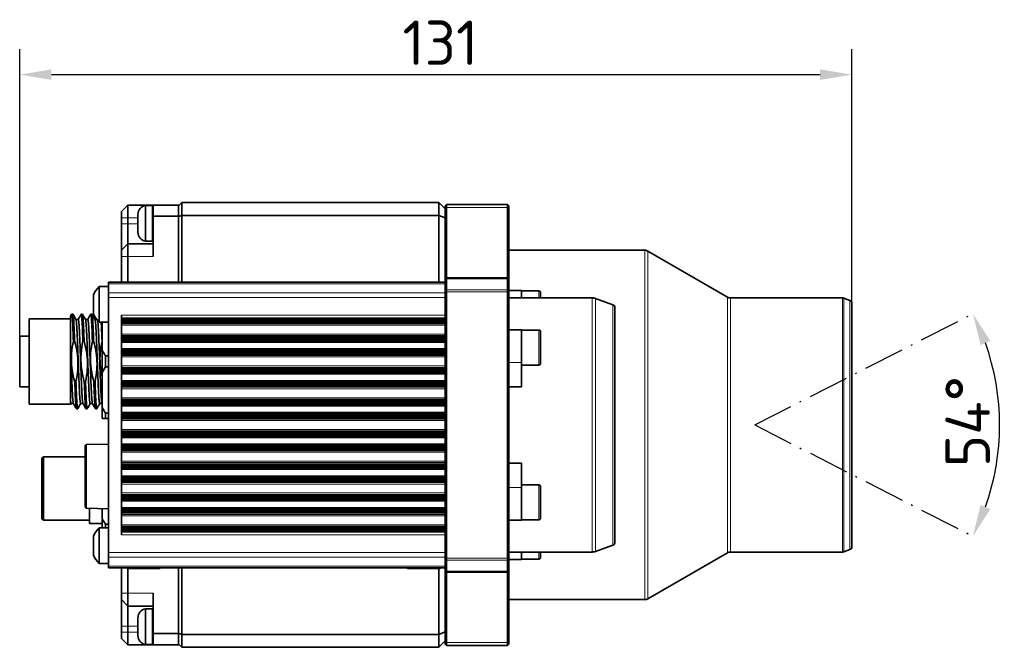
# Model space of a CAD drawing. Header units: millimetres. Extents: x 10 to 830, y 10 to 584.
# Tile 12 of 24: x 424 to 579, y 275 to 374. Entities that reach past the tile are written whole.
import ezdxf

# ---------------------------------------------------------------- set-up
doc = ezdxf.new("R2010")
doc.units = ezdxf.units.MM
doc.header["$LTSCALE"] = 2
doc.linetypes.add('DASH_DOT', pattern=[0.182, 0.1181, -0.0295, 0.0049, -0.0295])
for name, color, linetype, lineweight in [('Bemaßung (ISO)', 7, 'Continuous', 25), ('Sichtbar (ISO)', 7, 'Continuous', 35), ('Sichtbar schmal (ISO)', 7, 'Continuous', 18), ('Skizziergeometrie (ISO)', 7, 'Continuous', 25)]:
    doc.layers.add(name, color=color, linetype=linetype, lineweight=lineweight)
doc.styles.add('Notiztext (ISO)', font='isocpeur.ttf')
doc.dimstyles.new('Standard (ISO)', dxfattribs={"dimscale": 2, "dimtxt": 3.5, "dimasz": 2.5, "dimexe": 2, "dimexo": 0, "dimgap": 0.762, "dimtad": 1, "dimtoh": 1, "dimdec": 8, "dimdsep": 46, "dimtxsty": 'Notiztext (ISO)', "dimcen": 0.09, "dimdle": 10, "dimclrd": 256, "dimclre": 256, "dimclrt": 256, "dimadec": 6, "dimazin": 2, "dimtfac": 0.514286, "dimtdec": 3, "dimtmove": 0, "dimatfit": 3, "dimfxl": 1, "dimtolj": 1, "dimlwd": -1, "dimlwe": -1, "dimarcsym": 0})

# ---------------------------------------------------------------- blocks, each defined once
blk = doc.blocks.new('*D13')
at = {"layer": 'Bemaßung (ISO)', "transparency": 16777216}
for p, q in [((424.46, 323.87), (424.46, 369.02)), ((555.46, 329.02), (555.46, 369.02)), ((429.46, 365.02), (550.46, 365.02))]:
    blk.add_line(p, q, dxfattribs=at)
for points in [[(429.46, 365.85), (429.46, 364.19), (424.46, 365.02)], [(550.46, 365.85), (550.46, 364.19), (555.46, 365.02)]]:
    blk.add_solid(points, dxfattribs=at)
at = {"layer": 'Defpoints', "color": 0, "transparency": 16777216}
for p in [(555.46, 365.02), (555.46, 329.02), (424.46, 323.87)]:
    blk.add_point(p, dxfattribs=at)
at = {"layer": 'Bemaßung (ISO)', "transparency": 16777216, "insert": (484.71, 373.54), "char_height": 7, "attachment_point": 1, "style": 'Notiztext (ISO)'}
blk.add_mtext('\\A1;131', dxfattribs=at)
blk = doc.blocks.new('*D28')
at = {"layer": 'Bemaßung (ISO)', "transparency": 16777216}
blk.add_arc((540.16, 309.87), 38.55, 340.4371, 19.5629, dxfattribs=at)
for points in [[(575.72, 322.45), (577.25, 323.11), (574.51, 327.37)], [(577.25, 296.63), (575.72, 297.29), (574.51, 292.37)]]:
    blk.add_solid(points, dxfattribs=at)
at = {"layer": 'Defpoints', "color": 0, "transparency": 16777216}
for p in [(540.16, 309.87), (540.18, 309.88), (540.18, 309.86), (578.23, 303.84)]:
    blk.add_point(p, dxfattribs=at)
at = {"layer": 'Bemaßung (ISO)', "transparency": 16777216, "insert": (570.18, 303.22), "char_height": 7, "attachment_point": 1, "rotation": 90, "style": 'Notiztext (ISO)'}
blk.add_mtext('\\A1;54°', dxfattribs=at)

msp = doc.modelspace()

# ---------------------------------------------------------------- linework, layer by layer
at = {"layer": 'Sichtbar (ISO)'}
for p, q in [((440.45999942, 343.46999977), (441.45999942, 344.46999977)), ((441.45999942, 342.46999977), (441.45999942, 344.46999977)), ((441.45999942, 344.46999977), (445.45999942, 344.46999977)), ((444.25999942, 338.81999977), (444.25999942, 344.41999977)), ((444.25999942, 344.41999977), (445.31999942, 344.41999977)), ((445.45999942, 342.71999977), (445.45999942, 344.46999977)), ((445.45999942, 344.46999977), (449.45999942, 344.46999977)), ((449.95999942, 344.86999977), (449.45999942, 344.36999977)), ((449.45999942, 344.46999977), (449.45999942, 342.71999977)), ((449.95999942, 344.86999977), (449.95999942, 342.86999977)), ((449.95999942, 344.86999977), (490.45999942, 344.86999977)), ((490.45999942, 344.86999977), (491.45999942, 343.86999977)), ((490.45999942, 342.86999977), (490.45999942, 344.86999977)), ((491.65999942, 344.56999977), (491.45999942, 344.36999977)), ((491.45999942, 343.92698608), (491.45999942, 344.36999977)), ((491.65999942, 344.56999977), (491.65999942, 344.09534224)), ((501.25999942, 344.56999977), (491.65999942, 344.56999977)), ((491.65999942, 333.01999977), (491.65999942, 344.09534224)), ((501.25999942, 344.09534224), (501.25999942, 344.56999977)), ((501.25999942, 344.56999977), (501.45999942, 344.36999977)), ((501.25999942, 344.09534224), (501.25999942, 333.01999977)), ((501.45999942, 344.36999977), (501.45999942, 343.92698608)), ((440.45999942, 343.46999977), (440.45999942, 342.46999977)), ((443.05999942, 342.83243534), (443.05999942, 343.01999977)), ((443.05999942, 341.61999977), (443.05999942, 342.83243534)), ((445.45999942, 336.36999977), (445.45999942, 342.71999977)), ((449.45999942, 342.71999977), (445.45999942, 342.71999977)), ((449.95999942, 342.86999977), (449.45999942, 342.66289299)), ((449.45999942, 332.36999977), (449.45999942, 342.71999977)), ((449.95999942, 342.86999977), (449.95999942, 332.36999977)), ((490.45999942, 342.86999977), (449.95999942, 342.86999977)), ((490.45999942, 342.86999977), (491.45999942, 342.45578621)), ((490.45999942, 332.36999977), (490.45999942, 342.86999977)), ((491.45999942, 343.92698608), (491.45999942, 332.81999977)), ((501.45999942, 332.81999977), (501.45999942, 343.92698608)), ((440.45999942, 341.54999977), (440.45999942, 342.46999977)), ((440.45999942, 337.36999977), (440.45999942, 341.54999977)), ((441.45999942, 342.46999977), (441.45999942, 341.54999977)), ((441.45999942, 341.54999977), (441.45999942, 338.36999977)), ((443.05999942, 340.40756421), (443.05999942, 341.61999977)), ((443.05999942, 340.21999977), (443.05999942, 340.40756421)), ((441.45999942, 338.36999977), (440.45999942, 337.36999977)), ((441.45999942, 336.36999977), (441.45999942, 338.36999977)), ((441.45999942, 338.36999977), (445.45999942, 338.36999977)), ((444.25999942, 338.81999977), (445.31999942, 338.81999977)), ((440.45999942, 337.36999977), (440.45999942, 336.36999977)), ((440.45999942, 332.36999977), (440.45999942, 336.36999977)), ((441.45999942, 336.36999977), (441.45999942, 332.36999977)), ((522.84205022, 337.36999977), (501.45999942, 337.36999977)), ((535.86832967, 330.00397437), (523.34205022, 337.23602518)), ((438.45999942, 332.07710656), (438.45999942, 332.36999977)), ((491.45999942, 332.36999977), (438.45999942, 332.36999977)), ((438.45999942, 332.07710656), (438.45999942, 330.66289299)), ((491.65999942, 333.01999977), (491.45999942, 332.81999977)), ((491.45999942, 332.73213181), (491.45999942, 332.81999977)), ((491.45999942, 332.73213181), (491.45999942, 331.02502503)), ((491.65999942, 333.01999977), (491.65999942, 332.87355317)), ((501.25999942, 333.01999977), (491.65999942, 333.01999977)), ((491.65999942, 331.16644638), (491.65999942, 332.87355317)), ((501.25999942, 332.87355317), (501.25999942, 333.01999977)), ((501.25999942, 333.01999977), (501.45999942, 332.81999977)), ((501.25999942, 332.87355317), (501.25999942, 331.16644638)), ((501.45999942, 332.81999977), (501.45999942, 332.73213181)), ((501.45999942, 331.02502503), (501.45999942, 332.73213181)), ((436.05999942, 327.36999977), (436.05999942, 330.36999977)), ((436.98385221, 326.06999977), (436.98385221, 331.66999977)), ((436.98385221, 331.66999977), (438.45999942, 331.66999977)), ((438.45999942, 329.95578621), (438.45999942, 330.66289299)), ((491.45999942, 330.81289299), (491.45999942, 331.02502503)), ((491.45999942, 330.81289299), (491.45999942, 288.92710656)), ((491.65999942, 331.16644638), (491.65999942, 330.81289299)), ((491.65999942, 288.92710656), (491.65999942, 330.81289299)), ((501.25999942, 330.81289299), (501.25999942, 331.16644638)), ((501.25999942, 330.81289299), (501.25999942, 288.92710656)), ((501.45999942, 331.02535798), (503.45999942, 331.02535798)), ((501.45999942, 331.02502503), (501.45999942, 330.81289299)), ((501.45999942, 288.92710656), (501.45999942, 330.81289299)), ((503.45999942, 329.86999977), (503.45999942, 331.02535798)), ((506.15999942, 330.97535798), (503.45999942, 330.97535798)), ((506.45999942, 330.67535798), (506.45999942, 329.86999977)), ((438.45999942, 289.78421334), (438.45999942, 329.95578621)), ((514.59853604, 329.86999977), (501.45999942, 329.86999977)), ((517.83100949, 328.78974232), (515.11156626, 329.77953871)), ((553.99809722, 329.86999977), (536.36832967, 329.86999977)), ((555.13100949, 329.48974232), (554.16910729, 329.83984609)), ((555.45999942, 329.01989601), (555.45999942, 290.72010354)), ((432.45999942, 326.99624785), (432.63520793, 327.29926098)), ((432.64749941, 327.30999977), (432.83499942, 327.30999977)), ((434.14749941, 327.30999977), (434.33499942, 327.30999977)), ((435.64749941, 327.30999977), (435.83499942, 327.30999977)), ((440.45999942, 292.56273999), (440.45999942, 327.17725949)), ((518.15999942, 328.31989601), (518.15999942, 291.42010354)), ((425.95999942, 326.58999977), (425.95999942, 313.14999977)), ((425.95999942, 326.58999977), (432.45999942, 326.58999977)), ((432.45999942, 326.99627696), (432.45999942, 323.72522295)), ((433.31059165, 326.49810096), (433.67874941, 326.49810096)), ((434.81059165, 326.49810096), (435.17874941, 326.49810096)), ((436.31059165, 326.49810096), (436.60763078, 326.49810096)), ((436.98385221, 326.06999977), (438.45999942, 326.06999977)), ((437.45999942, 321.60205058), (437.45999942, 326.06999977)), ((491.45999942, 326.6754087), (440.45999942, 326.6754087)), ((491.45999942, 326.41740062), (440.45999942, 326.41740062)), ((491.45999942, 326.28170018), (440.45999942, 326.28170018)), ((491.45999942, 326.17504369), (440.45999942, 326.17504369)), ((491.45999942, 326.09764277), (440.45999942, 326.09764277)), ((491.45999942, 326.04965098), (440.45999942, 326.04965098)), ((491.45999942, 326.0288789), (440.45999942, 326.0288789)), ((501.45999942, 324.85814285), (503.45999942, 324.85814285)), ((503.45999942, 319.69664706), (503.45999942, 324.85814285)), ((506.15999942, 324.80814285), (503.45999942, 324.80814285)), ((506.45999942, 324.50814285), (506.45999942, 319.60814285)), ((424.45999942, 323.86999977), (424.45999942, 315.86999977)), ((424.45999942, 323.86999977), (425.95999942, 323.86999977)), ((432.45999942, 323.72522295), (432.45999942, 313.25192435)), ((432.91629269, 323.0629921), (433.10379269, 323.0629921)), ((434.41629269, 323.0629921), (434.60379269, 323.0629921)), ((435.91629269, 323.0629921), (436.10379269, 323.0629921)), ((437.41629269, 323.0629921), (437.45999942, 323.0629921)), ((491.45999942, 323.71112024), (440.45999942, 323.71112024)), ((491.45999942, 323.69034815), (440.45999942, 323.69034815)), ((491.45999942, 323.64235635), (440.45999942, 323.64235635)), ((491.45999942, 323.56495541), (440.45999942, 323.56495541)), ((491.45999942, 323.45829891), (440.45999942, 323.45829891)), ((491.45999942, 323.32259846), (440.45999942, 323.32259846)), ((491.45999942, 323.05159274), (440.45999942, 323.05159274)), ((437.45999942, 321.60205058), (437.95999942, 320.73602518)), ((437.45999942, 318.13794897), (437.45999942, 321.60205058)), ((440.45999942, 321.6884064), (491.45999942, 321.6884064)), ((491.45999942, 321.41740069), (440.45999942, 321.41740069)), ((491.45999942, 321.28170025), (440.45999942, 321.28170025)), ((491.45999942, 321.17504376), (440.45999942, 321.17504376)), ((491.45999942, 321.09764284), (440.45999942, 321.09764284)), ((491.45999942, 321.04965105), (440.45999942, 321.04965105)), ((491.45999942, 321.02887897), (440.45999942, 321.02887897)), ((437.95999942, 320.73602518), (437.95999942, 319.00397437)), ((437.95999942, 320.73602518), (438.45999942, 320.73602518)), ((503.45999942, 319.69664706), (503.45999942, 315.8818338)), ((506.15999942, 319.30814285), (503.45999942, 319.30814285)), ((437.95999942, 319.00397437), (437.45999942, 318.13794897)), ((437.45999942, 312.60205058), (437.45999942, 318.13794897)), ((437.95999942, 319.00397437), (438.45999942, 319.00397437)), ((491.45999942, 318.7111203), (440.45999942, 318.7111203)), ((491.45999942, 318.69034822), (440.45999942, 318.69034822)), ((491.45999942, 318.64235642), (440.45999942, 318.64235642)), ((491.45999942, 318.56495548), (440.45999942, 318.56495548)), ((491.45999942, 318.45829898), (440.45999942, 318.45829898)), ((491.45999942, 318.32259853), (440.45999942, 318.32259853)), ((491.45999942, 318.05159281), (440.45999942, 318.05159281)), ((433.12870613, 316.67700745), (433.31620614, 316.67700745)), ((434.62870613, 316.67700745), (434.81620614, 316.67700745)), ((436.12870613, 316.67700745), (436.31620614, 316.67700745)), ((440.45999942, 316.68840647), (491.45999942, 316.68840647)), ((491.45999942, 316.41740076), (440.45999942, 316.41740076)), ((491.45999942, 316.28170032), (440.45999942, 316.28170032)), ((424.45999942, 315.86999977), (425.95999942, 315.86999977)), ((491.45999942, 316.17504383), (440.45999942, 316.17504383)), ((491.45999942, 316.0976429), (440.45999942, 316.0976429)), ((491.45999942, 316.04965112), (440.45999942, 316.04965112)), ((491.45999942, 316.02887904), (440.45999942, 316.02887904)), ((503.45999942, 315.8818338), (501.45999942, 315.8818338)), ((425.95999942, 313.14999977), (432.45999942, 313.14999977)), ((432.45999942, 313.25192435), (432.45999942, 313.06741374)), ((432.56059165, 313.24189802), (432.45999942, 313.06797649)), ((432.55374941, 313.24189859), (432.92190717, 313.24189859)), ((434.05374941, 313.24189859), (434.42190717, 313.24189859)), ((435.55374941, 313.24189859), (435.92190717, 313.24189859)), ((437.05374941, 313.24189859), (437.42190717, 313.24189859)), ((491.45999942, 313.71112037), (440.45999942, 313.71112037)), ((491.45999942, 313.69034829), (440.45999942, 313.69034829)), ((491.45999942, 313.64235648), (440.45999942, 313.64235648)), ((491.45999942, 313.56495555), (440.45999942, 313.56495555)), ((491.45999942, 313.45829904), (440.45999942, 313.45829904)), ((491.45999942, 313.32259859), (440.45999942, 313.32259859)), ((433.39749941, 312.42999977), (433.58499942, 312.42999977)), ((434.89749941, 312.42999977), (435.08499942, 312.42999977)), ((436.39749941, 312.42999977), (436.58499942, 312.42999977)), ((437.45999942, 312.60205058), (437.95999942, 311.73602518)), ((437.45999942, 310.86999977), (437.45999942, 312.60205058)), ((437.95999942, 311.73602518), (437.95999942, 310.86999977)), ((437.95999942, 311.73602518), (438.45999942, 311.73602518)), ((491.45999942, 313.05159288), (440.45999942, 313.05159288)), ((440.45999942, 311.68840654), (491.45999942, 311.68840654)), ((437.95999942, 310.86999977), (437.45999942, 310.86999977)), ((437.95999942, 310.86999977), (438.45999942, 310.86999977)), ((491.45999942, 311.41740083), (440.45999942, 311.41740083)), ((491.45999942, 311.28170039), (440.45999942, 311.28170039)), ((491.45999942, 311.1750439), (440.45999942, 311.1750439)), ((491.45999942, 311.09764297), (440.45999942, 311.09764297)), ((491.45999942, 311.04965118), (440.45999942, 311.04965118)), ((491.45999942, 311.02887911), (440.45999942, 311.02887911)), ((491.45999942, 308.71112044), (440.45999942, 308.71112044)), ((491.45999942, 308.69034835), (440.45999942, 308.69034835)), ((491.45999942, 308.64235655), (440.45999942, 308.64235655)), ((491.45999942, 308.56495562), (440.45999942, 308.56495562)), ((491.45999942, 308.45829911), (440.45999942, 308.45829911)), ((491.45999942, 308.32259866), (440.45999942, 308.32259866)), ((491.45999942, 308.05159295), (440.45999942, 308.05159295)), ((434.74999942, 306.52008544), (434.74999942, 297.01991411)), ((434.99345518, 306.76999977), (438.45999942, 306.86077443)), ((440.45999942, 306.6884066), (491.45999942, 306.6884066)), ((491.45999942, 306.41740089), (440.45999942, 306.41740089)), ((491.45999942, 306.28170046), (440.45999942, 306.28170046)), ((491.45999942, 306.17504396), (440.45999942, 306.17504396)), ((491.45999942, 306.09764304), (440.45999942, 306.09764304)), ((491.45999942, 306.04965125), (440.45999942, 306.04965125)), ((491.45999942, 306.02887917), (440.45999942, 306.02887917)), ((427.95999942, 304.61999977), (428.20999942, 304.86999977)), ((427.95999942, 304.61999977), (427.95999942, 295.11999977)), ((428.20999942, 294.86999977), (428.20999942, 304.86999977)), ((428.20999942, 304.86999977), (434.74999942, 304.86999977)), ((501.45999942, 303.85816575), (503.45999942, 303.85816575)), ((503.45999942, 303.85816575), (503.45999942, 300.04335249)), ((491.45999942, 303.71112051), (440.45999942, 303.71112051)), ((491.45999942, 303.69034842), (440.45999942, 303.69034842)), ((491.45999942, 303.64235662), (440.45999942, 303.64235662)), ((491.45999942, 303.56495568), (440.45999942, 303.56495568)), ((491.45999942, 303.45829918), (440.45999942, 303.45829918)), ((491.45999942, 303.32259873), (440.45999942, 303.32259873)), ((491.45999942, 303.05159301), (440.45999942, 303.05159301)), ((440.45999942, 301.68840667), (491.45999942, 301.68840667)), ((491.45999942, 301.41740096), (440.45999942, 301.41740096)), ((491.45999942, 301.28170052), (440.45999942, 301.28170052)), ((491.45999942, 301.17504403), (440.45999942, 301.17504403)), ((491.45999942, 301.09764311), (440.45999942, 301.09764311)), ((491.45999942, 301.04965132), (440.45999942, 301.04965132)), ((491.45999942, 301.02887924), (440.45999942, 301.02887924)), ((506.15999942, 300.4318567), (503.45999942, 300.4318567)), ((503.45999942, 294.8818567), (503.45999942, 300.04335249)), ((506.45999942, 300.1318567), (506.45999942, 295.2318567)), ((491.45999942, 298.71112057), (440.45999942, 298.71112057)), ((491.45999942, 298.69034849), (440.45999942, 298.69034849)), ((491.45999942, 298.64235669), (440.45999942, 298.64235669)), ((491.45999942, 298.56495575), (440.45999942, 298.56495575)), ((491.45999942, 298.45829925), (440.45999942, 298.45829925)), ((491.45999942, 298.3225988), (440.45999942, 298.3225988)), ((491.45999942, 298.05159308), (440.45999942, 298.05159308)), ((434.99345518, 296.76999977), (438.45999942, 296.67922512)), ((435.45999942, 296.75778288), (435.45999942, 294.36999977)), ((437.45999942, 295.10205058), (437.45999942, 296.70541104)), ((440.45999942, 296.68840674), (491.45999942, 296.68840674)), ((491.45999942, 296.41740103), (440.45999942, 296.41740103)), ((491.45999942, 296.28170059), (440.45999942, 296.28170059)), ((491.45999942, 296.1750441), (440.45999942, 296.1750441)), ((491.45999942, 296.09764317), (440.45999942, 296.09764317)), ((491.45999942, 296.04965139), (440.45999942, 296.04965139)), ((427.95999942, 295.11999977), (428.20999942, 294.86999977)), ((428.20999942, 294.86999977), (435.45999942, 294.86999977)), ((437.45999942, 295.10205058), (437.95999942, 294.23602518)), ((437.45999942, 293.66999977), (437.45999942, 295.10205058)), ((491.45999942, 296.02887931), (440.45999942, 296.02887931)), ((501.45999942, 294.8818567), (503.45999942, 294.8818567)), ((506.15999942, 294.9318567), (503.45999942, 294.9318567)), ((435.45999942, 294.36999977), (437.45999942, 294.36999977)), ((436.98385221, 288.06999977), (436.98385221, 293.66999977)), ((436.98385221, 293.66999977), (438.45999942, 293.66999977)), ((437.95999942, 294.23602518), (437.95999942, 293.66999977)), ((437.95999942, 294.23602518), (438.45999942, 294.23602518)), ((491.45999942, 293.71112064), (440.45999942, 293.71112064)), ((491.45999942, 293.69034856), (440.45999942, 293.69034856)), ((491.45999942, 293.64235676), (440.45999942, 293.64235676)), ((491.45999942, 293.56495582), (440.45999942, 293.56495582)), ((491.45999942, 293.45829932), (440.45999942, 293.45829932)), ((491.45999942, 293.32259887), (440.45999942, 293.32259887)), ((491.45999942, 293.06459078), (440.45999942, 293.06459078)), ((436.05999942, 289.36999977), (436.05999942, 292.36999977)), ((514.59853604, 289.86999977), (501.45999942, 289.86999977)), ((503.45999942, 288.71464157), (503.45999942, 289.86999977)), ((506.45999942, 289.86999977), (506.45999942, 289.06464157)), ((517.83100949, 290.95025723), (515.11156626, 289.96046084)), ((553.99809722, 289.86999977), (536.36832967, 289.86999977)), ((555.13100949, 290.25025723), (554.16910729, 289.90015346)), ((438.45999942, 289.07710656), (438.45999942, 289.78421334)), ((438.45999942, 289.07710656), (438.45999942, 287.66289299)), ((491.45999942, 288.71497452), (491.45999942, 288.92710656)), ((491.45999942, 288.71497452), (491.45999942, 287.00786774)), ((491.65999942, 288.92710656), (491.65999942, 288.57355317)), ((491.65999942, 286.86644638), (491.65999942, 288.57355317)), ((501.25999942, 288.57355317), (501.25999942, 288.92710656)), ((501.25999942, 288.57355317), (501.25999942, 286.86644638)), ((501.45999942, 288.92710656), (501.45999942, 288.71497452)), ((501.45999942, 287.00786774), (501.45999942, 288.71497452)), ((501.45999942, 288.71464157), (503.45999942, 288.71464157)), ((506.15999942, 288.76464157), (503.45999942, 288.76464157)), ((535.86832967, 289.73602518), (523.34205022, 282.50397437)), ((436.98385221, 288.06999977), (438.45999942, 288.06999977)), ((438.45999942, 287.36999977), (438.45999942, 287.66289299)), ((438.45999942, 287.36999977), (491.45999942, 287.36999977)), ((440.45999942, 283.36999977), (440.45999942, 287.36999977)), ((441.45999942, 287.27419579), (441.45999942, 283.36999977)), ((446.40999942, 287.26999977), (441.50999942, 287.26999977)), ((449.45999942, 277.01999977), (449.45999942, 287.36999977)), ((449.95999942, 287.36999977), (449.95999942, 276.86999977)), ((490.54999942, 287.26999977), (485.64999942, 287.26999977)), ((490.45999942, 276.86999977), (490.45999942, 287.26999977)), ((491.45999942, 286.91999977), (491.45999942, 287.00786774)), ((491.45999942, 286.91999977), (491.45999942, 275.81301347)), ((491.65999942, 286.71999977), (491.45999942, 286.91999977)), ((491.65999942, 286.86644638), (491.65999942, 286.71999977)), ((501.25999942, 286.71999977), (501.45999942, 286.91999977)), ((501.25999942, 286.71999977), (501.25999942, 286.86644638)), ((501.45999942, 287.00786774), (501.45999942, 286.91999977)), ((501.45999942, 275.81301347), (501.45999942, 286.91999977)), ((491.65999942, 275.64465731), (491.65999942, 286.71999977)), ((491.65999942, 286.71999977), (501.25999942, 286.71999977)), ((501.25999942, 286.71999977), (501.25999942, 275.64465731)), ((440.45999942, 283.36999977), (440.45999942, 282.36999977)), ((440.45999942, 278.18999977), (440.45999942, 282.36999977)), ((441.45999942, 281.36999977), (440.45999942, 282.36999977)), ((441.45999942, 281.36999977), (441.45999942, 283.36999977)), ((445.45999942, 277.01999977), (445.45999942, 283.36999977)), ((522.84205022, 282.36999977), (501.45999942, 282.36999977)), ((441.45999942, 281.36999977), (441.45999942, 278.18999977)), ((445.45999942, 281.36999977), (441.45999942, 281.36999977)), ((444.25999942, 275.31999977), (444.25999942, 280.91999977)), ((444.25999942, 280.91999977), (445.31999942, 280.91999977)), ((443.05999942, 279.33243534), (443.05999942, 279.51999977)), ((443.05999942, 278.11999977), (443.05999942, 279.33243534)), ((440.45999942, 277.26999977), (440.45999942, 278.18999977)), ((441.45999942, 278.18999977), (441.45999942, 277.26999977)), ((443.05999942, 276.90756421), (443.05999942, 278.11999977)), ((440.45999942, 277.26999977), (440.45999942, 276.26999977)), ((441.45999942, 275.26999977), (440.45999942, 276.26999977)), ((441.45999942, 275.26999977), (441.45999942, 277.26999977)), ((443.05999942, 276.71999977), (443.05999942, 276.90756421)), ((445.45999942, 275.26999977), (445.45999942, 277.01999977)), ((445.45999942, 277.01999977), (449.45999942, 277.01999977)), ((449.95999942, 276.86999977), (449.45999942, 277.07710656)), ((449.45999942, 277.01999977), (449.45999942, 275.26999977)), ((449.95999942, 276.86999977), (449.95999942, 274.86999977)), ((449.95999942, 276.86999977), (490.45999942, 276.86999977)), ((490.45999942, 276.86999977), (491.45999942, 277.28421334)), ((490.45999942, 274.86999977), (490.45999942, 276.86999977)), ((445.45999942, 275.26999977), (441.45999942, 275.26999977)), ((444.25999942, 275.31999977), (445.31999942, 275.31999977)), ((449.45999942, 275.26999977), (445.45999942, 275.26999977)), ((449.45999942, 275.36999977), (449.95999942, 274.86999977)), ((490.45999942, 274.86999977), (449.95999942, 274.86999977)), ((491.45999942, 275.86999977), (490.45999942, 274.86999977)), ((491.45999942, 275.36999977), (491.45999942, 275.81301347)), ((491.65999942, 275.16999977), (491.45999942, 275.36999977)), ((491.65999942, 275.64465731), (491.65999942, 275.16999977)), ((491.65999942, 275.16999977), (501.25999942, 275.16999977)), ((501.25999942, 275.16999977), (501.25999942, 275.64465731)), ((501.45999942, 275.36999977), (501.25999942, 275.16999977)), ((501.45999942, 275.81301347), (501.45999942, 275.36999977))]:
    msp.add_line(p, q, dxfattribs=at)
for centre, radius, start, end in [((444.47666608, 343.01999977), 1.41666667, 98.79741071, 180), ((445.31999942, 344.27999977), 0.14, 0, 90), ((444.47666608, 340.21999977), 1.41666667, 180, 261.20258929), ((445.31999942, 338.95999977), 0.14, 270, 0), ((522.84205022, 336.36999977), 1, 60, 90), ((440.54541225, 328.16068502), 5, 135.4233393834, 153.7771946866), ((506.15999942, 330.67535798), 0.3, 0, 90), ((514.59853604, 328.36999977), 1.5, 70, 90), ((517.65999942, 328.31989601), 0.5, 0, 70), ((536.36832967, 330.86999977), 1, 240, 270), ((553.99809722, 329.36999977), 0.5, 70, 90), ((554.95999942, 329.01989601), 0.5, 0, 70), ((440.54541225, 329.57931453), 5, 206.2228053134, 224.5766606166), ((506.15999942, 324.50814285), 0.3, 0, 90), ((506.15999942, 319.60814285), 0.3, 270, 0), ((434.99999942, 306.52008544), 0.25, 91.5, 180), ((506.15999942, 300.1318567), 0.3, 0, 90), ((434.99999942, 297.01991411), 0.25, 180, 268.5), ((506.15999942, 295.2318567), 0.3, 270, 0), ((440.54541225, 290.16068502), 5, 135.4233393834, 153.7771946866), ((517.65999942, 291.42010354), 0.5, 290, 0), ((514.59853604, 291.36999977), 1.5, 270, 290), ((536.36832967, 288.86999977), 1, 90, 120), ((553.99809722, 290.36999977), 0.5, 270, 290), ((554.95999942, 290.72010354), 0.5, 290, 0), ((440.54541225, 291.57931453), 5, 206.2228053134, 224.5766606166), ((506.15999942, 289.06464157), 0.3, 270, 0), ((441.50999942, 287.56999977), 0.3, 221.8103148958, 270), ((446.40999942, 287.56999977), 0.3, 270, 318.1896851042), ((485.64999942, 287.56999977), 0.3, 221.8103148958, 270), ((490.54999942, 287.56999977), 0.3, 270, 318.1896851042), ((522.84205022, 283.36999977), 1, 270, 300), ((444.47666608, 279.51999977), 1.41666667, 98.79741071, 180), ((445.31999942, 280.77999977), 0.14, 0, 90), ((444.47666608, 276.71999977), 1.41666667, 180, 261.20258929), ((445.31999942, 275.45999977), 0.14, 270, 0)]:
    msp.add_arc(centre, radius, start, end, dxfattribs=at)
for points, knots in [([(432.63498012, 327.29926002), (432.65217476, 327.32895321), (432.66918226, 327.29708621), (432.71842525, 327.03843849), (432.75093477, 326.68492437), (432.80529594, 325.79142344), (432.82655311, 325.33872522), (432.87016877, 324.29137911), (432.89308824, 323.70033196), (432.91629269, 323.0629921)], [-0.8812227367, -0.8812227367, -0.8812227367, -0.8812227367, -0.71453971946, -0.71453971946, -0.42096290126, -0.42096290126, -0.21180231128, -0.21180231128, 0, 0, 0, 0]), ([(434.13520792, 327.29926054), (434.13934178, 327.30641058), (434.14344049, 327.30999977), (434.17776748, 327.30999977), (434.21024401, 327.11041032), (434.27284558, 326.37028427), (434.30240091, 325.86784238), (434.35789518, 324.61604837), (434.38661371, 323.87816322), (434.41629269, 323.0629921)], [-0.88173635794, -0.88173635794, -0.88173635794, -0.88173635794, -0.84168309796, -0.84168309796, -0.54299945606, -0.54299945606, -0.27089962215, -0.27089962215, 0, 0, 0, 0]), ([(435.63520792, 327.29926054), (435.63934178, 327.30641058), (435.64344049, 327.30999977), (435.67776748, 327.30999977), (435.71024401, 327.11041032), (435.77284558, 326.37028427), (435.80240091, 325.86784238), (435.85789518, 324.61604837), (435.88661371, 323.87816322), (435.91629269, 323.0629921)], [-0.88173635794, -0.88173635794, -0.88173635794, -0.88173635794, -0.84168309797, -0.84168309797, -0.54299945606, -0.54299945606, -0.27089962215, -0.27089962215, 0, 0, 0, 0]), ([(437.28823441, 326.06999804), (437.30253115, 325.82545154), (437.31658007, 325.54800055), (437.35789518, 324.61604837), (437.38661371, 323.87816322), (437.41629269, 323.0629921)], [-0.40425942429, -0.40425942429, -0.40425942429, -0.40425942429, -0.27089962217, -0.27089962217, 0, 0, 0, 0]), ([(433.12870613, 316.67700745), (432.95404219, 317.3064693), (432.81212982, 317.94576537), (432.67496303, 318.91086295), (432.64203753, 319.22778387), (432.61644761, 319.64082828), (432.61177968, 319.73472316), (432.60796982, 319.83683166), (432.60767535, 319.84495708), (432.60728282, 319.85611836), (432.60717728, 319.85915392), (432.60699676, 319.86440669), (432.60692121, 319.86662386), (432.60676638, 319.87120685), (432.60668621, 319.87360175), (432.60650121, 319.87917744), (432.6063965, 319.88237223), (432.60606267, 319.89268347), (432.60583864, 319.89980007), (432.60272847, 320.00149332), (432.60096218, 320.09606044), (432.59821699, 320.5052242), (432.60862556, 320.81827171), (432.67827905, 321.78433597), (432.7772059, 322.42520282), (432.91629269, 323.0629921)], [-0.64829686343, -0.64829686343, -0.64829686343, -0.64829686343, -0.45087473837, -0.45087473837, -0.35451716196, -0.35451716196, -0.32617871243, -0.32617871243, -0.32372877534, -0.32372877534, -0.32281355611, -0.32281355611, -0.32214509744, -0.32214509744, -0.32143183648, -0.32143183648, -0.32047477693, -0.32047477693, -0.3183429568, -0.3183429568, -0.29001283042, -0.29001283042, -0.19583367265, -0.19583367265, 0, 0, 0, 0]), ([(433.10379269, 323.0629921), (433.27845664, 322.43353025), (433.42036901, 321.79423419), (433.5575358, 320.82913661), (433.5904613, 320.51221568), (433.61605122, 320.09917127), (433.62071915, 320.00527639), (433.62452901, 319.90316788), (433.62482348, 319.89504247), (433.62521601, 319.88388119), (433.62532155, 319.88084562), (433.62550207, 319.87559286), (433.62557762, 319.87337569), (433.62573245, 319.8687927), (433.62581262, 319.8663978), (433.62599761, 319.86082211), (433.62610233, 319.85762732), (433.62643616, 319.84731608), (433.62666018, 319.84019949), (433.62977036, 319.73850623), (433.63153665, 319.64393911), (433.63428184, 319.23477534), (433.62387327, 318.92172783), (433.55421978, 317.95566357), (433.45529293, 317.31479673), (433.31620614, 316.67700745)], [-0.64829686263, -0.64829686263, -0.64829686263, -0.64829686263, -0.45087473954, -0.45087473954, -0.35451716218, -0.35451716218, -0.32617871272, -0.32617871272, -0.32372877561, -0.32372877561, -0.32281355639, -0.32281355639, -0.32214509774, -0.32214509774, -0.32143183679, -0.32143183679, -0.32047477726, -0.32047477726, -0.31834295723, -0.31834295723, -0.29001283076, -0.29001283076, -0.19583367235, -0.19583367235, 0, 0, 0, 0]), ([(434.62870613, 316.67700745), (434.45404219, 317.3064693), (434.31212982, 317.94576537), (434.17496303, 318.91086295), (434.14203753, 319.22778387), (434.11644761, 319.64082828), (434.11177968, 319.73472316), (434.10796982, 319.83683166), (434.10767535, 319.84495708), (434.10728282, 319.85611836), (434.10717728, 319.85915392), (434.10699676, 319.86440669), (434.10692121, 319.86662386), (434.10676638, 319.87120685), (434.10668621, 319.87360175), (434.10650121, 319.87917744), (434.1063965, 319.88237223), (434.10606267, 319.89268347), (434.10583864, 319.89980007), (434.10272847, 320.00149332), (434.10096218, 320.09606044), (434.09821699, 320.5052242), (434.10862556, 320.81827171), (434.17827905, 321.78433597), (434.2772059, 322.42520282), (434.41629269, 323.0629921)], [-0.6482968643, -0.6482968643, -0.6482968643, -0.6482968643, -0.45087473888, -0.45087473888, -0.3545171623, -0.3545171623, -0.32617871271, -0.32617871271, -0.32372877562, -0.32372877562, -0.3228135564, -0.3228135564, -0.32214509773, -0.32214509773, -0.32143183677, -0.32143183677, -0.32047477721, -0.32047477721, -0.31834295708, -0.31834295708, -0.29001283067, -0.29001283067, -0.1958336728, -0.1958336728, 0, 0, 0, 0]), ([(434.60379269, 323.0629921), (434.77845664, 322.43353025), (434.92036901, 321.79423419), (435.0575358, 320.82913661), (435.0904613, 320.51221568), (435.11605122, 320.09917127), (435.12071915, 320.00527639), (435.12452901, 319.90316788), (435.12482348, 319.89504247), (435.12521601, 319.88388119), (435.12532155, 319.88084562), (435.12550207, 319.87559286), (435.12557762, 319.87337569), (435.12573245, 319.8687927), (435.12581262, 319.8663978), (435.12599761, 319.86082211), (435.12610233, 319.85762732), (435.12643616, 319.84731608), (435.12666018, 319.84019949), (435.12977036, 319.73850623), (435.13153665, 319.64393911), (435.13428184, 319.23477534), (435.12387327, 318.92172783), (435.05421978, 317.95566357), (434.95529293, 317.31479673), (434.81620614, 316.67700745)], [-0.64829686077, -0.64829686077, -0.64829686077, -0.64829686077, -0.45087473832, -0.45087473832, -0.35451716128, -0.35451716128, -0.32617871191, -0.32617871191, -0.32372877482, -0.32372877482, -0.3228135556, -0.3228135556, -0.32214509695, -0.32214509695, -0.321431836, -0.321431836, -0.32047477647, -0.32047477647, -0.31834295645, -0.31834295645, -0.29001283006, -0.29001283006, -0.19583367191, -0.19583367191, 0, 0, 0, 0]), ([(436.12870613, 316.67700745), (435.95404219, 317.3064693), (435.81212982, 317.94576537), (435.67496303, 318.91086295), (435.64203753, 319.22778387), (435.61644761, 319.64082828), (435.61177968, 319.73472316), (435.60796982, 319.83683166), (435.60767535, 319.84495708), (435.60728282, 319.85611836), (435.60717728, 319.85915392), (435.60699676, 319.86440669), (435.60692121, 319.86662386), (435.60676638, 319.87120685), (435.60668621, 319.87360175), (435.60650121, 319.87917744), (435.6063965, 319.88237223), (435.60606267, 319.89268347), (435.60583864, 319.89980007), (435.60272847, 320.00149332), (435.60096218, 320.09606044), (435.59821699, 320.5052242), (435.60862556, 320.81827171), (435.67827905, 321.78433597), (435.7772059, 322.42520282), (435.91629269, 323.0629921)], [-0.6482968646, -0.6482968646, -0.6482968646, -0.6482968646, -0.45087473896, -0.45087473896, -0.35451716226, -0.35451716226, -0.32617871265, -0.32617871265, -0.32372877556, -0.32372877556, -0.32281355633, -0.32281355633, -0.32214509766, -0.32214509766, -0.3214318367, -0.3214318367, -0.32047477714, -0.32047477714, -0.31834295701, -0.31834295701, -0.29001283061, -0.29001283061, -0.19583367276, -0.19583367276, 0, 0, 0, 0]), ([(436.10379269, 323.0629921), (436.27845664, 322.43353025), (436.42036901, 321.79423419), (436.5575358, 320.82913661), (436.5904613, 320.51221568), (436.61605122, 320.09917127), (436.62071915, 320.00527639), (436.62452901, 319.90316788), (436.62482348, 319.89504247), (436.62521601, 319.88388119), (436.62532155, 319.88084562), (436.62550207, 319.87559286), (436.62557762, 319.87337569), (436.62573245, 319.8687927), (436.62581262, 319.8663978), (436.62599761, 319.86082211), (436.62610233, 319.85762732), (436.62643616, 319.84731608), (436.62666018, 319.84019949), (436.62977036, 319.73850623), (436.63153665, 319.64393911), (436.63428184, 319.23477534), (436.62387327, 318.92172783), (436.55421978, 317.95566357), (436.45529293, 317.31479673), (436.31620614, 316.67700745)], [-0.64829686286, -0.64829686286, -0.64829686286, -0.64829686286, -0.45087473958, -0.45087473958, -0.35451716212, -0.35451716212, -0.32617871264, -0.32617871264, -0.32372877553, -0.32372877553, -0.32281355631, -0.32281355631, -0.32214509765, -0.32214509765, -0.3214318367, -0.3214318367, -0.32047477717, -0.32047477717, -0.31834295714, -0.31834295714, -0.29001283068, -0.29001283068, -0.1958336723, -0.1958336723, 0, 0, 0, 0]), ([(437.46000773, 317.33331736), (437.36186867, 317.74958018), (437.28026453, 318.16996768), (437.17496303, 318.91086295), (437.14203753, 319.22778387), (437.11644761, 319.64082828), (437.11177968, 319.73472316), (437.10796982, 319.83683166), (437.10767535, 319.84495708), (437.10728282, 319.85611836), (437.10717728, 319.85915392), (437.10699676, 319.86440669), (437.10692121, 319.86662386), (437.10676638, 319.87120685), (437.10668621, 319.87360175), (437.10650121, 319.87917744), (437.1063965, 319.88237223), (437.10606267, 319.89268347), (437.10583864, 319.89980007), (437.10272847, 320.00149332), (437.10096218, 320.09606044), (437.09821699, 320.5052242), (437.10862556, 320.81827171), (437.17827905, 321.78433598), (437.2772059, 322.42520282), (437.41629269, 323.0629921)], [-0.58004875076, -0.58004875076, -0.58004875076, -0.58004875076, -0.45087473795, -0.45087473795, -0.35451716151, -0.35451716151, -0.32617871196, -0.32617871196, -0.32372877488, -0.32372877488, -0.32281355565, -0.32281355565, -0.32214509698, -0.32214509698, -0.32143183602, -0.32143183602, -0.32047477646, -0.32047477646, -0.31834295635, -0.31834295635, -0.29001283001, -0.29001283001, -0.19583367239, -0.19583367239, 0, 0, 0, 0]), ([(433.12870613, 316.67700745), (433.15838511, 315.86183633), (433.18710365, 315.12395118), (433.24259791, 313.87215717), (433.27215325, 313.36971528), (433.33475862, 312.6295443), (433.36723497, 312.42999977), (433.39749941, 312.42999977)], [-1.68320358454, -1.68320358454, -1.68320358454, -1.68320358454, -1.41236777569, -1.41236777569, -1.14033203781, -1.14033203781, -0.84168410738, -0.84168410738, -0.84168410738, -0.84168410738]), ([(434.62870613, 316.67700745), (434.65838505, 315.86183782), (434.68710355, 315.12395384), (434.74259781, 313.87215896), (434.77215319, 313.36971592), (434.83475862, 312.6295443), (434.86723497, 312.42999977), (434.89749941, 312.42999977)], [-1.68320359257, -1.68320359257, -1.68320359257, -1.68320359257, -1.41236826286, -1.41236826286, -1.14033203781, -1.14033203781, -0.84168410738, -0.84168410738, -0.84168410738, -0.84168410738]), ([(436.12870613, 316.67700745), (436.15838505, 315.86183782), (436.18710355, 315.12395384), (436.24259781, 313.87215896), (436.27215319, 313.36971592), (436.33475862, 312.6295443), (436.36723497, 312.42999977), (436.39749941, 312.42999977)], [-1.68320359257, -1.68320359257, -1.68320359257, -1.68320359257, -1.41236826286, -1.41236826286, -1.14033203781, -1.14033203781, -0.84168410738, -0.84168410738, -0.84168410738, -0.84168410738])]:
    msp.add_open_spline(points, degree=3, knots=knots, dxfattribs=at)
for points, weights, knots in [([(432.83499942, 327.30999977), (432.92874942, 327.30999977), (433.02249942, 325.13087423), (433.06156409, 324.22285468), (433.10379269, 323.0629921)], [1, 0.923879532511, 1, 0.966807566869, 0.962562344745], [0.163038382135, 0.163038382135, 0.163038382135, 0.179342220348, 0.179342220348, 0.186451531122, 0.186451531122, 0.186451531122]), ([(434.33499942, 327.30999977), (434.42874942, 327.30999977), (434.52249942, 325.13087423), (434.56156409, 324.22285468), (434.60379269, 323.0629921)], [1, 0.923879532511, 1, 0.966807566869, 0.962562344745], [0.293469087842, 0.293469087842, 0.293469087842, 0.309772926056, 0.309772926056, 0.31688223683, 0.31688223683, 0.31688223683]), ([(435.83499942, 327.30999977), (435.92874942, 327.30999977), (436.02249942, 325.13087423), (436.06156409, 324.22285468), (436.10379269, 323.0629921)], [1, 0.923879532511, 1, 0.966807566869, 0.962562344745], [0.42389979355, 0.42389979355, 0.42389979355, 0.440203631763, 0.440203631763, 0.447312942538, 0.447312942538, 0.447312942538]), ([(433.31759255, 326.48599715), (433.40541643, 326.33415951), (433.49124941, 324.55677507), (433.58499941, 322.61544918), (433.67874941, 319.86999977), (433.77249941, 317.12455037), (433.86624941, 315.18322448), (433.95999941, 313.24189859), (434.05374941, 313.24189859)], [0.988984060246, 0.929856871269, 1, 0.923879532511, 1, 0.923879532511, 1, 0.923879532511, 1], [0.157476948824, 0.157476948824, 0.157476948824, 0.171875, 0.171875, 0.1875, 0.1875, 0.203125, 0.203125, 0.21875, 0.21875, 0.21875]), ([(433.67874941, 326.49810096), (433.77249941, 326.49810096), (433.86624941, 324.55677507), (433.95999941, 322.61544918), (434.05374941, 319.86999977), (434.14749941, 317.12455037), (434.24124941, 315.18322448), (434.3270824, 313.40584003), (434.41490628, 313.25400239)], [1, 0.923879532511, 1, 0.923879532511, 1, 0.923879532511, 1, 0.929856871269, 0.988984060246], [0.163038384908, 0.163038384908, 0.163038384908, 0.179342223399, 0.179342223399, 0.19564606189, 0.19564606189, 0.211949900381, 0.211949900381, 0.226973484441, 0.226973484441, 0.226973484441]), ([(434.81759255, 326.48599715), (434.90541643, 326.33415951), (434.99124941, 324.55677507), (435.08499941, 322.61544918), (435.17874941, 319.86999977), (435.27249941, 317.12455037), (435.36624941, 315.18322448), (435.45999941, 313.24189859), (435.55374941, 313.24189859)], [0.988984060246, 0.929856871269, 1, 0.923879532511, 1, 0.923879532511, 1, 0.923879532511, 1], [0.282476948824, 0.282476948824, 0.282476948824, 0.296875, 0.296875, 0.3125, 0.3125, 0.328125, 0.328125, 0.34375, 0.34375, 0.34375]), ([(435.17874941, 326.49810096), (435.27249941, 326.49810096), (435.36624941, 324.55677507), (435.45999941, 322.61544918), (435.55374941, 319.86999977), (435.64749941, 317.12455037), (435.74124941, 315.18322448), (435.8270824, 313.40584003), (435.91490628, 313.25400239)], [1, 0.923879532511, 1, 0.923879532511, 1, 0.923879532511, 1, 0.929856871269, 0.988984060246], [0.293469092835, 0.293469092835, 0.293469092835, 0.309772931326, 0.309772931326, 0.326076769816, 0.326076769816, 0.342380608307, 0.342380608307, 0.357404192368, 0.357404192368, 0.357404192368]), ([(436.31759255, 326.48599715), (436.40541643, 326.33415951), (436.49124941, 324.55677507), (436.58499941, 322.61544918), (436.67874941, 319.86999977), (436.77249941, 317.12455037), (436.86624941, 315.18322448), (436.95999941, 313.24189859), (437.05374941, 313.24189859)], [0.988984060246, 0.929856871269, 1, 0.923879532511, 1, 0.923879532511, 1, 0.923879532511, 1], [0.407476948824, 0.407476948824, 0.407476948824, 0.421875, 0.421875, 0.4375, 0.4375, 0.453125, 0.453125, 0.46875, 0.46875, 0.46875]), ([(436.72849338, 326.34958848), (436.79953256, 325.9383127), (436.86624941, 324.55677507), (436.95999941, 322.61544918), (437.05374941, 319.86999977), (437.14749941, 317.12455037), (437.24124941, 315.18322448), (437.3270824, 313.40584003), (437.41490628, 313.25400239)], [0.969827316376, 0.944613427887, 1, 0.923879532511, 1, 0.923879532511, 1, 0.929856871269, 0.988984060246], [0.428340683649, 0.428340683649, 0.428340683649, 0.440203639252, 0.440203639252, 0.456507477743, 0.456507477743, 0.472811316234, 0.472811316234, 0.487834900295, 0.487834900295, 0.487834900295]), ([(432.45999942, 322.40646424), (432.50872908, 321.18841104), (432.55374941, 319.86999977), (432.64749941, 317.12455037), (432.74124941, 315.18322448), (432.8270824, 313.40584003), (432.91490628, 313.25400239)], [0.961939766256, 0.961939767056, 1, 0.923879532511, 1, 0.929856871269, 0.988984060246], [0.057063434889, 0.057063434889, 0.057063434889, 0.065215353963, 0.065215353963, 0.081519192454, 0.081519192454, 0.096542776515, 0.096542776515, 0.096542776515]), ([(433.31620614, 316.67700745), (433.35843474, 315.51714487), (433.39749942, 314.60912532), (433.49124942, 312.42999977), (433.58499942, 312.42999977), (433.59108189, 312.42999977), (433.5972909, 312.44073857)], [0.962562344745, 0.966807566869, 1, 0.923879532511, 1, 0.994682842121, 0.990108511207], [0.204840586, 0.204840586, 0.204840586, 0.211949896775, 0.211949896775, 0.228253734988, 0.228253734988, 0.229392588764, 0.229392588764, 0.229392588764]), ([(434.81620614, 316.67700745), (434.85843474, 315.51714487), (434.89749942, 314.60912532), (434.99124942, 312.42999977), (435.08499942, 312.42999977), (435.09108189, 312.42999977), (435.0972909, 312.44073857)], [0.962562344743, 0.966807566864, 1, 0.923879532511, 1, 0.994682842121, 0.990108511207], [0.335271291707, 0.335271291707, 0.335271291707, 0.342380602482, 0.342380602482, 0.358684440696, 0.358684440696, 0.359823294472, 0.359823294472, 0.359823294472]), ([(436.31620614, 316.67700745), (436.35843474, 315.51714487), (436.39749942, 314.60912532), (436.49124942, 312.42999977), (436.58499942, 312.42999977), (436.59108189, 312.42999977), (436.5972909, 312.44073857)], [0.962562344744, 0.966807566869, 1, 0.923879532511, 1, 0.994682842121, 0.990108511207], [0.465701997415, 0.465701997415, 0.465701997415, 0.47281130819, 0.47281130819, 0.489115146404, 0.489115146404, 0.490254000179, 0.490254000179, 0.490254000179])]:
    msp.add_rational_spline(points, weights, degree=2, knots=knots, dxfattribs=at)
for points in [[(432.8472909, 327.29926098), (433.00403692, 327.02816076), (433.1608015, 326.75707129), (433.31759255, 326.48599715)], [(433.67190717, 326.49810096), (433.8263638, 326.76514095), (433.98079487, 327.03219575), (434.13520793, 327.29926098)], [(434.3472909, 327.29926098), (434.50403692, 327.02816076), (434.6608015, 326.75707129), (434.81759255, 326.48599715)], [(435.17190717, 326.49810096), (435.3263638, 326.76514095), (435.48079487, 327.03219575), (435.63520793, 327.29926098)], [(435.8472909, 327.29926098), (436.00403692, 327.02816076), (436.1608015, 326.75707129), (436.31759255, 326.48599715)], [(433.38520793, 312.44073857), (433.2284619, 312.71183879), (433.07169732, 312.98292826), (432.91490628, 313.25400239)], [(434.06059165, 313.24189859), (433.90613503, 312.9748586), (433.75170396, 312.7078038), (433.5972909, 312.44073857)], [(434.88520793, 312.44073857), (434.7284619, 312.71183879), (434.57169732, 312.98292826), (434.41490628, 313.25400239)], [(435.56059165, 313.24189859), (435.40613503, 312.9748586), (435.25170396, 312.7078038), (435.0972909, 312.44073857)], [(436.38520793, 312.44073857), (436.2284619, 312.71183879), (436.07169732, 312.98292826), (435.91490628, 313.25400239)], [(437.06059165, 313.24189859), (436.90613503, 312.9748586), (436.75170396, 312.7078038), (436.5972909, 312.44073857)], [(437.45999942, 313.17603973), (437.44496861, 313.20202742), (437.42993757, 313.22801498), (437.41490628, 313.25400239)]]:
    msp.add_open_spline(points, degree=3, dxfattribs=at)
msp.add_rational_spline([(432.45999942, 313.74643273), (432.50872908, 313.24189859), (432.55374941, 313.24189859)], [0.961939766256, 0.961939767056, 1], degree=2, dxfattribs=at)
at = {"layer": 'Sichtbar schmal (ISO)'}
for p, q in [((445.31999942, 338.81999977), (445.31999942, 344.41999977)), ((491.65999942, 344.09534224), (491.45999942, 343.92698608)), ((491.65999942, 344.09534224), (501.25999942, 344.09534224)), ((501.25999942, 344.09534224), (501.45999942, 343.92698608)), ((440.45999942, 342.46999977), (441.45999942, 342.46999977)), ((440.45999942, 341.54999977), (441.45999942, 341.54999977)), ((443.05999942, 342.46999977), (441.45999942, 342.46999977)), ((443.05999942, 341.54999977), (441.45999942, 341.54999977)), ((441.45999942, 336.36999977), (440.45999942, 336.36999977)), ((445.45999942, 336.36999977), (441.45999942, 336.36999977)), ((522.84205022, 282.36999977), (522.84205022, 337.36999977)), ((523.34205022, 337.23602518), (523.34205022, 282.50397437)), ((438.45999942, 332.07710656), (491.45999942, 332.07710656)), ((491.65999942, 332.87355317), (491.45999942, 332.73213181)), ((491.65999942, 332.87355317), (501.25999942, 332.87355317)), ((501.25999942, 332.87355317), (501.45999942, 332.73213181)), ((491.45999942, 330.66289299), (438.45999942, 330.66289299)), ((491.65999942, 331.16644638), (491.45999942, 331.02502503)), ((491.65999942, 330.81289299), (491.45999942, 330.81289299)), ((501.25999942, 331.16644638), (491.65999942, 331.16644638)), ((491.65999942, 330.81289299), (501.25999942, 330.81289299)), ((501.25999942, 331.16644638), (501.45999942, 331.02502503)), ((501.25999942, 330.81289299), (501.45999942, 330.81289299)), ((506.15999942, 329.86999977), (506.15999942, 330.97535798)), ((438.45999942, 329.95578621), (491.45999942, 329.95578621)), ((514.59853604, 289.86999977), (514.59853604, 329.86999977)), ((515.11156626, 329.77953871), (515.11156626, 289.96046084)), ((517.83100949, 290.95025723), (517.83100949, 328.78974232)), ((535.86832967, 289.73602518), (535.86832967, 330.00397437)), ((536.36832967, 329.86999977), (536.36832967, 289.86999977)), ((553.99809722, 289.86999977), (553.99809722, 329.86999977)), ((554.16910729, 329.83984609), (554.16910729, 289.90015346)), ((555.13100949, 290.25025723), (555.13100949, 329.48974232)), ((440.45999942, 327.17725949), (491.45999942, 327.17725949)), ((491.45999942, 326.7244833), (440.45999942, 326.7244833)), ((491.45999942, 326.55447213), (440.45999942, 326.55447213)), ((491.45999942, 326.40614504), (440.45999942, 326.40614504)), ((491.45999942, 325.96489247), (440.45999942, 325.96489247)), ((491.45999942, 325.79831987), (440.45999942, 325.79831987)), ((491.45999942, 325.57333449), (440.45999942, 325.57333449)), ((491.45999942, 324.16666465), (440.45999942, 324.16666465)), ((491.45999942, 323.94167927), (440.45999942, 323.94167927)), ((506.15999942, 319.30814285), (506.15999942, 324.80814285)), ((491.45999942, 323.77510667), (440.45999942, 323.77510667)), ((491.45999942, 323.33385405), (440.45999942, 323.33385405)), ((491.45999942, 323.18552695), (440.45999942, 323.18552695)), ((440.45999942, 322.85159274), (491.45999942, 322.85159274)), ((491.45999942, 321.8884064), (440.45999942, 321.8884064)), ((491.45999942, 321.5544722), (440.45999942, 321.5544722)), ((491.45999942, 321.40614511), (440.45999942, 321.40614511)), ((491.45999942, 320.96489253), (440.45999942, 320.96489253)), ((491.45999942, 320.79831994), (440.45999942, 320.79831994)), ((491.45999942, 320.57333456), (440.45999942, 320.57333456)), ((501.45999942, 319.69664706), (503.45999942, 319.69664706)), ((491.45999942, 319.16666471), (440.45999942, 319.16666471)), ((491.45999942, 318.94167934), (440.45999942, 318.94167934)), ((491.45999942, 318.77510674), (440.45999942, 318.77510674)), ((491.45999942, 318.33385412), (440.45999942, 318.33385412)), ((491.45999942, 318.18552702), (440.45999942, 318.18552702)), ((440.45999942, 317.85159281), (491.45999942, 317.85159281)), ((491.45999942, 316.88840647), (440.45999942, 316.88840647)), ((491.45999942, 316.55447227), (440.45999942, 316.55447227)), ((491.45999942, 316.40614518), (440.45999942, 316.40614518)), ((491.45999942, 315.9648926), (440.45999942, 315.9648926)), ((491.45999942, 315.79832), (440.45999942, 315.79832)), ((491.45999942, 315.57333462), (440.45999942, 315.57333462)), ((491.45999942, 314.16666478), (440.45999942, 314.16666478)), ((491.45999942, 313.9416794), (440.45999942, 313.9416794)), ((491.45999942, 313.77510681), (440.45999942, 313.77510681)), ((491.45999942, 313.33385418), (440.45999942, 313.33385418)), ((491.45999942, 313.18552708), (440.45999942, 313.18552708)), ((440.45999942, 312.85159288), (491.45999942, 312.85159288)), ((491.45999942, 311.88840654), (440.45999942, 311.88840654)), ((491.45999942, 311.55447233), (440.45999942, 311.55447233)), ((491.45999942, 311.40614525), (440.45999942, 311.40614525)), ((491.45999942, 310.96489267), (440.45999942, 310.96489267)), ((491.45999942, 310.79832007), (440.45999942, 310.79832007)), ((491.45999942, 310.57333469), (440.45999942, 310.57333469)), ((491.45999942, 309.16666485), (440.45999942, 309.16666485)), ((491.45999942, 308.94167947), (440.45999942, 308.94167947)), ((491.45999942, 308.77510687), (440.45999942, 308.77510687)), ((491.45999942, 308.33385425), (440.45999942, 308.33385425)), ((491.45999942, 308.18552715), (440.45999942, 308.18552715)), ((440.45999942, 307.85159295), (491.45999942, 307.85159295)), ((491.45999942, 306.8884066), (440.45999942, 306.8884066)), ((434.99345518, 306.76999977), (434.99345518, 296.76999977)), ((491.45999942, 306.5544724), (440.45999942, 306.5544724)), ((491.45999942, 306.40614531), (440.45999942, 306.40614531)), ((491.45999942, 305.96489274), (440.45999942, 305.96489274)), ((491.45999942, 305.79832014), (440.45999942, 305.79832014)), ((491.45999942, 305.57333476), (440.45999942, 305.57333476)), ((491.45999942, 304.16666492), (440.45999942, 304.16666492)), ((491.45999942, 303.94167954), (440.45999942, 303.94167954)), ((491.45999942, 303.77510694), (440.45999942, 303.77510694)), ((491.45999942, 303.33385432), (440.45999942, 303.33385432)), ((491.45999942, 303.18552722), (440.45999942, 303.18552722)), ((440.45999942, 302.85159301), (491.45999942, 302.85159301)), ((491.45999942, 301.88840667), (440.45999942, 301.88840667)), ((491.45999942, 301.55447247), (440.45999942, 301.55447247)), ((491.45999942, 301.40614538), (440.45999942, 301.40614538)), ((491.45999942, 300.9648928), (440.45999942, 300.9648928)), ((491.45999942, 300.79832021), (440.45999942, 300.79832021)), ((491.45999942, 300.57333483), (440.45999942, 300.57333483)), ((491.45999942, 299.16666498), (440.45999942, 299.16666498)), ((501.45999942, 300.04335249), (503.45999942, 300.04335249)), ((506.15999942, 294.9318567), (506.15999942, 300.4318567)), ((491.45999942, 298.94167961), (440.45999942, 298.94167961)), ((491.45999942, 298.77510701), (440.45999942, 298.77510701)), ((491.45999942, 298.33385439), (440.45999942, 298.33385439)), ((491.45999942, 298.18552729), (440.45999942, 298.18552729)), ((440.45999942, 297.85159308), (491.45999942, 297.85159308)), ((491.45999942, 296.88840674), (440.45999942, 296.88840674)), ((491.45999942, 296.55447254), (440.45999942, 296.55447254)), ((491.45999942, 296.40614545), (440.45999942, 296.40614545)), ((491.45999942, 295.96489287), (440.45999942, 295.96489287)), ((491.45999942, 295.79832027), (440.45999942, 295.79832027)), ((491.45999942, 295.57333489), (440.45999942, 295.57333489)), ((491.45999942, 294.16666505), (440.45999942, 294.16666505)), ((491.45999942, 293.94167967), (440.45999942, 293.94167967)), ((491.45999942, 293.77510708), (440.45999942, 293.77510708)), ((491.45999942, 293.33385445), (440.45999942, 293.33385445)), ((491.45999942, 293.18552735), (440.45999942, 293.18552735)), ((440.45999942, 293.01551618), (491.45999942, 293.01551618)), ((440.45999942, 292.56273999), (491.45999942, 292.56273999)), ((506.15999942, 288.76464157), (506.15999942, 289.86999977)), ((491.45999942, 289.78421334), (438.45999942, 289.78421334)), ((438.45999942, 289.07710656), (491.45999942, 289.07710656)), ((491.65999942, 288.92710656), (491.45999942, 288.92710656)), ((491.65999942, 288.57355317), (491.45999942, 288.71497452)), ((501.25999942, 288.92710656), (491.65999942, 288.92710656)), ((491.65999942, 288.57355317), (501.25999942, 288.57355317)), ((501.25999942, 288.92710656), (501.45999942, 288.92710656)), ((501.25999942, 288.57355317), (501.45999942, 288.71497452)), ((491.45999942, 287.66289299), (438.45999942, 287.66289299)), ((491.65999942, 286.86644638), (491.45999942, 287.00786774)), ((501.25999942, 286.86644638), (491.65999942, 286.86644638)), ((501.25999942, 286.86644638), (501.45999942, 287.00786774)), ((441.45999942, 283.36999977), (440.45999942, 283.36999977)), ((441.45999942, 283.36999977), (445.45999942, 283.36999977)), ((445.31999942, 275.31999977), (445.31999942, 280.91999977)), ((441.45999942, 278.18999977), (440.45999942, 278.18999977)), ((443.05999942, 278.18999977), (441.45999942, 278.18999977)), ((441.45999942, 277.26999977), (440.45999942, 277.26999977)), ((441.45999942, 277.26999977), (443.05999942, 277.26999977)), ((491.65999942, 275.64465731), (491.45999942, 275.81301347)), ((501.25999942, 275.64465731), (491.65999942, 275.64465731)), ((501.25999942, 275.64465731), (501.45999942, 275.81301347))]:
    msp.add_line(p, q, dxfattribs=at)
at = {"layer": 'Skizziergeometrie (ISO)', "linetype": 'DASH_DOT', "ltscale": 26.999903}
for q in [(575.18712078, 327.71720953), (575.18712078, 292.02279002)]:
    msp.add_line((540.15999942, 309.86999977), q, dxfattribs=at)

# ---------------------------------------------------------------- dimensions: what is measured, and where the dimension line sits
at = {"layer": 'Bemaßung (ISO)'}
dim = msp.add_linear_dim(base=(555.4599994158, 365.0198960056), p1=(424.4599994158, 323.8699997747), p2=(555.4599994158, 329.0198960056), dimstyle='Standard (ISO)', override={"dimgap": 0.762, "dimtoh": 0, "dimdec": 8, "dimtol": 0, "dimlim": 0, "dimtp": 0, "dimtm": 0, "dimtdec": 3, "dimtofl": 0, "dimatfit": 1}, dxfattribs=at)
dim.commit()
dim.dimension.update_dxf_attribs({"geometry": '*D13', "text_midpoint": (489.9599994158, 365.0198960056), "dimtype": 160})
dim = msp.add_angular_dim_3p(base=(578.2326956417, 303.8398770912), center=(540.1599994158, 309.8699997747), p1=(540.1778195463, 309.8609199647), p2=(540.1778195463, 309.8790795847), dimstyle='Standard (ISO)', override={"dimgap": 0.762, "dimtoh": 0, "dimse1": 1, "dimse2": 1, "dimadec": 8, "dimtol": 0, "dimlim": 0, "dimtp": 0, "dimtm": 0, "dimtdec": 3}, dxfattribs=at)
dim.commit()
dim.dimension.update_dxf_attribs({"geometry": '*D28', "text_midpoint": (578.7072765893, 309.8699997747), "dimtype": 165})

doc.saveas('drawing.dxf')
